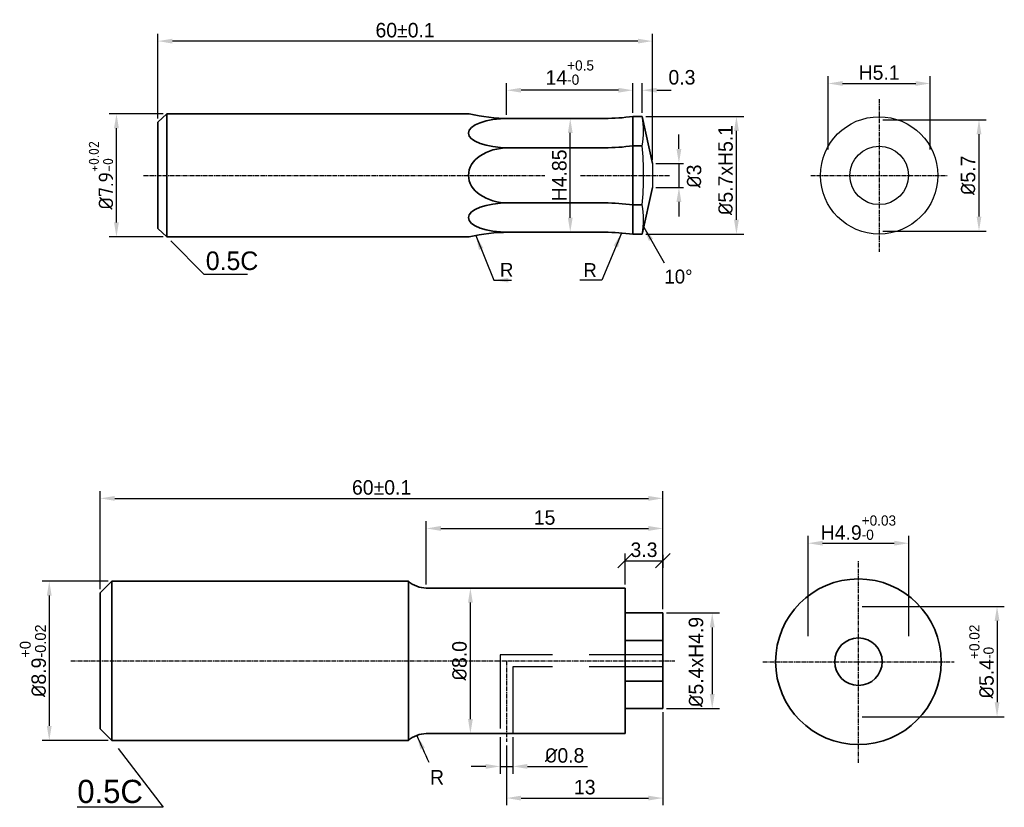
# Model space of a CAD drawing. Header units: millimetres. Extents: x 803 to 2752, y -982 to 289.
# Tile 1 of 22: x 821 to 991, y -905 to -769. Entities that reach past the tile are written whole.
import ezdxf

# ---------------------------------------------------------------- set-up
doc = ezdxf.new("R2010")
doc.units = ezdxf.units.MM
doc.linetypes.add('CENTER2', pattern=[1.125, 0.75, -0.125, 0.125, -0.125])
doc.linetypes.add('DASHED2', pattern=[9.525, 6.35, -3.175])
doc.layers.add('dim', color=7, linetype='Continuous')
for name, color, linetype, lineweight in [('Layer1', 7, 'Continuous', 35), ('中心线', 1, 'CENTER2', 25), ('标注线', 3, 'Continuous', 30), ('粗实线', 7, 'Continuous', 35), ('虚线', 202, 'DASHED2', 30)]:
    doc.layers.add(name, color=color, linetype=linetype, lineweight=lineweight)
doc.dimstyles.new('ISO-25', dxfattribs={"dimtxt": 2.5, "dimasz": 2.5, "dimexe": 1.25, "dimexo": 0.625, "dimtad": 1, "dimdsep": 46, "dimtxsty": 'Standard', "dimcen": 2.5, "dimadec": 0, "dimazin": 0, "dimtfac": 1, "dimtmove": 0, "dimatfit": 3, "dimfxl": 1, "dimarcsym": 0})
doc.dimstyles.new('ISO-25$0', dxfattribs={"dimtxt": 2.5, "dimasz": 2.5, "dimexe": 1.25, "dimexo": 0.625, "dimgap": 1, "dimtad": 1, "dimtoh": 1, "dimtxsty": 'Standard', "dimcen": 2.5, "dimadec": 0, "dimazin": 0, "dimtfac": 1, "dimtofl": 0, "dimtmove": 0, "dimatfit": 3, "dimfxl": 1, "dimarcsym": 0})
doc.dimstyles.new('yang', dxfattribs={"dimtxt": 2.5, "dimasz": 2.5, "dimexe": 1.25, "dimexo": 0.625, "dimtad": 1, "dimdsep": 46, "dimtxsty": 'Standard', "dimcen": 13, "dimadec": 0, "dimazin": 0, "dimtfac": 1, "dimtmove": 0, "dimatfit": 3, "dimfxl": 1.2, "dimarcsym": 0})

# ---------------------------------------------------------------- blocks, each defined once
blk = doc.blocks.new('*D331')
at = {"layer": 'Defpoints', "color": 0, "transparency": 16777216}
for p in [(931.92, -851.6), (834.95, -867.86), (931.92, -871.35)]:
    blk.add_point(p, dxfattribs=at)
at = {"layer": '标注线', "color": 0, "lineweight": -2, "transparency": 16777216}
for p, q in [((834.95, -867.24), (834.95, -850.35)), ((837.45, -851.6), (929.42, -851.6)), ((931.92, -870.72), (931.92, -850.35))]:
    blk.add_line(p, q, dxfattribs=at)
at = {"layer": '标注线', "color": 0, "transparency": 16777216}
for points in [[(837.45, -851.19), (837.45, -852.02), (834.95, -851.6)], [(929.42, -851.19), (929.42, -852.02), (931.92, -851.6)]]:
    blk.add_solid(points, dxfattribs=at)
at = {"layer": '标注线', "color": 0, "transparency": 16777216, "insert": (883.44, -849.73), "char_height": 2.5, "attachment_point": 5}
blk.add_mtext('60%%P0.1', dxfattribs=at)
blk = doc.blocks.new('*D332')
at = {"layer": 'Defpoints', "color": 0, "transparency": 16777216}
for p in [(836.95, -865.86), (826.17, -893.32), (836.95, -893.32)]:
    blk.add_point(p, dxfattribs=at)
at = {"layer": '标注线', "color": 0, "lineweight": -2, "transparency": 16777216}
for p, q in [((836.33, -865.86), (824.92, -865.86)), ((826.17, -868.36), (826.17, -890.82)), ((836.33, -893.32), (824.92, -893.32))]:
    blk.add_line(p, q, dxfattribs=at)
at = {"layer": '标注线', "color": 0, "transparency": 16777216}
for points in [[(825.75, -868.36), (826.58, -868.36), (826.17, -865.86)], [(825.75, -890.82), (826.58, -890.82), (826.17, -893.32)]]:
    blk.add_solid(points, dxfattribs=at)
at = {"layer": '标注线', "color": 0, "transparency": 16777216, "insert": (823.36, -879.59), "char_height": 2.5, "attachment_point": 5, "rotation": 90}
blk.add_mtext('{\\fISOCPEUR|b0|i0|c134|p34;%%C}8.9{\\H0.75x;\\S+0^ -0.02;}', dxfattribs=at)
blk = doc.blocks.new('*D333')
at = {"layer": 'Defpoints', "color": 0, "ltscale": 2, "transparency": 16777216}
for p in [(931.92, -871.35), (931.92, -887.83), (940.42, -887.83)]:
    blk.add_point(p, dxfattribs=at)
at = {"layer": '标注线', "color": 0, "lineweight": -2, "ltscale": 2, "transparency": 16777216}
for p, q in [((932.54, -871.35), (941.67, -871.35)), ((940.42, -873.85), (940.42, -885.33)), ((932.54, -887.83), (941.67, -887.83))]:
    blk.add_line(p, q, dxfattribs=at)
at = {"layer": '标注线', "color": 0, "ltscale": 2, "transparency": 16777216}
for points in [[(940, -873.85), (940.84, -873.85), (940.42, -871.35)], [(940, -885.33), (940.84, -885.33), (940.42, -887.83)]]:
    blk.add_solid(points, dxfattribs=at)
at = {"layer": '标注线', "color": 0, "ltscale": 2, "transparency": 16777216, "insert": (937.63, -879.8), "char_height": 2.5, "attachment_point": 5, "rotation": 90}
blk.add_mtext('{\\fISOCPEUR|b0|i0|c134|p34;%%C}5.4xH4.9', dxfattribs=at)
blk = doc.blocks.new('_Oblique')
at = {"color": 0, "linetype": 'ByBlock', "lineweight": -2}
blk.add_line((-0.5, -0.5), (0.5, 0.5), dxfattribs=at)
blk = doc.blocks.new('*D334')
at = {"layer": 'Defpoints', "color": 0, "ltscale": 2, "transparency": 16777216}
for p in [(931.92, -860.68), (931.92, -862.34), (925.4, -867.05)]:
    blk.add_point(p, dxfattribs=at)
at = {"layer": '标注线', "color": 0, "lineweight": -2, "ltscale": 2, "transparency": 16777216}
for p, q in [((925.4, -866.42), (925.4, -861.09)), ((931.92, -861.31), (931.92, -863.59)), ((925.4, -862.34), (931.92, -862.34))]:
    blk.add_line(p, q, dxfattribs=at)
at = {"layer": '标注线', "color": 0, "lineweight": -2, "ltscale": 2, "transparency": 16777216, "xscale": 2.5, "yscale": 2.5, "zscale": 2.5, "rotation": 180}
blk.add_blockref('_Oblique', (925.4, -862.34), dxfattribs=at)
at = {"layer": '标注线', "color": 0, "lineweight": -2, "ltscale": 2, "transparency": 16777216, "xscale": 2.5, "yscale": 2.5, "zscale": 2.5}
blk.add_blockref('_Oblique', (931.92, -862.34), dxfattribs=at)
at = {"layer": '标注线', "color": 0, "ltscale": 2, "transparency": 16777216, "insert": (928.66, -860.47), "char_height": 2.5, "attachment_point": 5}
blk.add_mtext('3.3', dxfattribs=at)
blk = doc.blocks.new('*D339')
at = {"layer": 'Defpoints', "color": 0, "transparency": 16777216}
for p in [(903.89, -892.13), (906.07, -892.13), (906.07, -897.79)]:
    blk.add_point(p, dxfattribs=at)
at = {"layer": '标注线', "color": 0, "lineweight": -2, "transparency": 16777216}
for p, q in [((903.89, -892.76), (903.89, -899.04)), ((906.07, -892.76), (906.07, -899.04)), ((901.39, -897.79), (898.89, -897.79)), ((903.89, -897.79), (906.07, -897.79)), ((908.57, -897.79), (918.9, -897.79))]:
    blk.add_line(p, q, dxfattribs=at)
at = {"layer": '标注线', "color": 0, "transparency": 16777216}
for points in [[(901.39, -897.37), (901.39, -898.2), (903.89, -897.79)], [(908.57, -897.37), (908.57, -898.2), (906.07, -897.79)]]:
    blk.add_solid(points, dxfattribs=at)
at = {"layer": '标注线', "color": 0, "transparency": 16777216, "insert": (914.98, -895.91), "char_height": 2.5, "attachment_point": 5}
blk.add_mtext('{\\fISOCPEUR|b0|i0|c134|p34;%%C}0.8', dxfattribs=at)
blk = doc.blocks.new('*D340')
at = {"layer": 'Defpoints', "color": 0, "transparency": 16777216}
for p in [(844.88, -772.81), (844.88, -786.79), (930.1, -793.88)]:
    blk.add_point(p, dxfattribs=at)
at = {"layer": '标注线', "color": 0, "lineweight": -2, "transparency": 16777216}
for p, q in [((844.88, -786.16), (844.88, -771.56)), ((930.1, -793.25), (930.1, -771.56)), ((927.6, -772.81), (847.38, -772.81))]:
    blk.add_line(p, q, dxfattribs=at)
at = {"layer": '标注线', "color": 0, "transparency": 16777216}
for points in [[(847.38, -772.4), (847.38, -773.23), (844.88, -772.81)], [(927.6, -772.4), (927.6, -773.23), (930.1, -772.81)]]:
    blk.add_solid(points, dxfattribs=at)
at = {"layer": '标注线', "color": 0, "transparency": 16777216, "insert": (887.49, -770.94), "char_height": 2.5, "attachment_point": 5}
blk.add_mtext('60%%P0.1', dxfattribs=at)
blk = doc.blocks.new('*D335')
at = {"layer": 'Defpoints', "color": 0, "transparency": 16777216}
for p in [(904.99, -781.28), (904.99, -786.14), (926.75, -785.79)]:
    blk.add_point(p, dxfattribs=at)
at = {"layer": '标注线', "color": 0, "lineweight": -2, "transparency": 16777216}
for p, q in [((904.99, -785.52), (904.99, -780.03)), ((926.75, -785.17), (926.75, -780.03)), ((924.25, -781.28), (907.49, -781.28))]:
    blk.add_line(p, q, dxfattribs=at)
at = {"layer": '标注线', "color": 0, "transparency": 16777216}
for points in [[(907.49, -780.86), (907.49, -781.69), (904.99, -781.28)], [(924.25, -780.86), (924.25, -781.69), (926.75, -781.28)]]:
    blk.add_solid(points, dxfattribs=at)
at = {"layer": '标注线', "color": 0, "transparency": 16777216, "insert": (915.87, -778.23), "char_height": 2.5, "attachment_point": 5}
blk.add_mtext('14{\\H0.7x;\\S+0.5^ -0;}', dxfattribs=at)
blk = doc.blocks.new('*D336')
at = {"layer": 'Defpoints', "color": 0, "transparency": 16777216}
for p in [(913.23, -786.14), (915.95, -786.14), (915.52, -805.75)]:
    blk.add_point(p, dxfattribs=at)
at = {"layer": '标注线', "color": 0, "lineweight": -2, "transparency": 16777216}
for p, q in [((913.85, -786.14), (917.2, -786.14)), ((915.95, -803.25), (915.95, -788.64)), ((916.14, -805.75), (917.2, -805.75))]:
    blk.add_line(p, q, dxfattribs=at)
at = {"layer": '标注线', "color": 0, "transparency": 16777216}
for points in [[(915.54, -788.64), (916.37, -788.64), (915.95, -786.14)], [(915.54, -803.25), (916.37, -803.25), (915.95, -805.75)]]:
    blk.add_solid(points, dxfattribs=at)
at = {"layer": '标注线', "color": 0, "transparency": 16777216, "insert": (914.08, -795.95), "char_height": 2.5, "attachment_point": 5, "rotation": 90}
blk.add_mtext('H4.85', dxfattribs=at)
blk = doc.blocks.new('*D341')
at = {"layer": 'Defpoints', "color": 0, "transparency": 16777216}
for p in [(837.75, -785.33), (846.42, -785.33), (846.42, -806.56)]:
    blk.add_point(p, dxfattribs=at)
at = {"layer": '标注线', "color": 0, "lineweight": -2, "transparency": 16777216}
for p, q in [((845.8, -785.33), (836.5, -785.33)), ((837.75, -804.06), (837.75, -787.83)), ((845.8, -806.56), (836.5, -806.56))]:
    blk.add_line(p, q, dxfattribs=at)
at = {"layer": '标注线', "color": 0, "transparency": 16777216}
for points in [[(837.33, -787.83), (838.16, -787.83), (837.75, -785.33)], [(837.33, -804.06), (838.16, -804.06), (837.75, -806.56)]]:
    blk.add_solid(points, dxfattribs=at)
at = {"layer": '标注线', "color": 0, "transparency": 16777216, "insert": (835.08, -795.95), "char_height": 2.5, "attachment_point": 5, "rotation": 90}
blk.add_mtext('{\\fISOCPEUR|b0|i0|c134|p34;%%C7.9\\H0.7x;\\S+0.02^ -0;}', dxfattribs=at)
blk = doc.blocks.new('*D337')
at = {"layer": 'Defpoints', "color": 0, "transparency": 16777216}
for p in [(928.36, -785.79), (944.59, -785.79), (928.36, -806.1)]:
    blk.add_point(p, dxfattribs=at)
at = {"layer": '标注线', "color": 0, "lineweight": -2, "transparency": 16777216}
for p, q in [((928.98, -785.79), (945.84, -785.79)), ((944.59, -803.6), (944.59, -788.29)), ((928.98, -806.1), (945.84, -806.1))]:
    blk.add_line(p, q, dxfattribs=at)
at = {"layer": '标注线', "color": 0, "transparency": 16777216}
for points in [[(944.17, -788.29), (945.01, -788.29), (944.59, -785.79)], [(944.17, -803.6), (945.01, -803.6), (944.59, -806.1)]]:
    blk.add_solid(points, dxfattribs=at)
at = {"layer": '标注线', "color": 0, "transparency": 16777216, "insert": (942.72, -795.03), "char_height": 2.5, "attachment_point": 5, "rotation": 90}
blk.add_mtext('{\\fISOCPEUR|b0|i0|c134|p34;%%C}5.7xH5.1', dxfattribs=at)
blk = doc.blocks.new('*D338')
at = {"layer": 'Defpoints', "color": 0, "transparency": 16777216}
for p in [(928.36, -781.28), (926.75, -785.79), (928.36, -785.79)]:
    blk.add_point(p, dxfattribs=at)
at = {"layer": '标注线', "color": 0, "lineweight": -2, "transparency": 16777216}
for p, q in [((926.75, -785.17), (926.75, -780.03)), ((928.36, -785.17), (928.36, -780.03)), ((924.25, -781.28), (921.75, -781.28)), ((930.86, -781.28), (933.36, -781.28))]:
    blk.add_line(p, q, dxfattribs=at)
at = {"layer": '标注线', "color": 0, "transparency": 16777216}
for points in [[(924.25, -780.86), (924.25, -781.69), (926.75, -781.28)], [(930.86, -780.86), (930.86, -781.69), (928.36, -781.28)]]:
    blk.add_solid(points, dxfattribs=at)
at = {"layer": '标注线', "color": 0, "transparency": 16777216, "insert": (935.2, -779.06), "char_height": 2.5, "attachment_point": 5}
blk.add_mtext('0.3', dxfattribs=at)
blk = doc.blocks.new('*D342')
at = {"layer": 'Defpoints', "color": 0, "transparency": 16777216}
for p in [(930.1, -793.88), (930.1, -798.01), (934.68, -798.01)]:
    blk.add_point(p, dxfattribs=at)
at = {"layer": '标注线', "color": 0, "lineweight": -2, "transparency": 16777216}
for p, q in [((934.68, -791.38), (934.68, -788.88)), ((930.7, -793.88), (935.48, -793.88)), ((934.68, -793.88), (934.68, -798.01)), ((930.7, -798.01), (935.48, -798.01)), ((934.68, -800.51), (934.68, -803.01))]:
    blk.add_line(p, q, dxfattribs=at)
at = {"layer": '标注线', "color": 0, "transparency": 16777216}
for points in [[(934.26, -791.38), (935.1, -791.38), (934.68, -793.88)], [(934.26, -800.51), (935.1, -800.51), (934.68, -798.01)]]:
    blk.add_solid(points, dxfattribs=at)
at = {"layer": '标注线', "color": 0, "transparency": 16777216, "insert": (937.3, -796.09), "char_height": 2.5, "attachment_point": 5, "rotation": 90}
blk.add_mtext('{\\fISOCPEUR|b0|i0|c134|p34;%%C}3', dxfattribs=at)
blk = doc.blocks.new('*D343')
at = {"layer": 'Defpoints', "color": 0, "transparency": 16777216}
for p in [(898.48, -867.05), (898.74, -867.05), (898.48, -892.13)]:
    blk.add_point(p, dxfattribs=at)
at = {"layer": '标注线', "color": 0, "lineweight": -2, "transparency": 16777216}
for p, q in [((899.11, -867.05), (899.99, -867.05)), ((898.74, -889.63), (898.74, -869.55)), ((899.11, -892.13), (899.99, -892.13))]:
    blk.add_line(p, q, dxfattribs=at)
at = {"layer": '标注线', "color": 0, "transparency": 16777216}
for points in [[(898.33, -869.55), (899.16, -869.55), (898.74, -867.05)], [(898.33, -889.63), (899.16, -889.63), (898.74, -892.13)]]:
    blk.add_solid(points, dxfattribs=at)
at = {"layer": '标注线', "color": 0, "transparency": 16777216, "insert": (896.87, -879.59), "char_height": 2.5, "attachment_point": 5, "rotation": 90}
blk.add_mtext('{\\fISOCPEUR|b0|i0|c134|p34;%%C}8.0', dxfattribs=at)
blk = doc.blocks.new('*D344')
at = {"layer": 'Defpoints', "color": 0, "transparency": 16777216}
for p in [(931.92, -856.78), (891.15, -867.05), (931.92, -871.35)]:
    blk.add_point(p, dxfattribs=at)
at = {"layer": '标注线', "color": 0, "lineweight": -2, "transparency": 16777216}
for p, q in [((891.15, -866.42), (891.15, -855.53)), ((893.65, -856.78), (929.42, -856.78)), ((931.92, -870.72), (931.92, -855.53))]:
    blk.add_line(p, q, dxfattribs=at)
at = {"layer": '标注线', "color": 0, "transparency": 16777216}
for points in [[(893.65, -856.36), (893.65, -857.2), (891.15, -856.78)], [(929.42, -856.36), (929.42, -857.2), (931.92, -856.78)]]:
    blk.add_solid(points, dxfattribs=at)
at = {"layer": '标注线', "color": 0, "transparency": 16777216, "insert": (911.53, -854.91), "char_height": 2.5, "attachment_point": 5}
blk.add_mtext('15', dxfattribs=at)
blk = doc.blocks.new('*D345')
at = {"layer": 'Defpoints', "color": 0, "transparency": 16777216}
for p in [(974.3, -859.33), (956.93, -875.94), (974.3, -875.94)]:
    blk.add_point(p, dxfattribs=at)
at = {"layer": '标注线', "color": 0, "lineweight": -2, "transparency": 16777216}
for p, q in [((956.93, -875.32), (956.93, -858.08)), ((974.3, -875.32), (974.3, -858.08)), ((959.43, -859.33), (971.8, -859.33))]:
    blk.add_line(p, q, dxfattribs=at)
at = {"layer": '标注线', "color": 0, "transparency": 16777216}
for points in [[(959.43, -858.91), (959.43, -859.74), (956.93, -859.33)], [(971.8, -858.91), (971.8, -859.74), (974.3, -859.33)]]:
    blk.add_solid(points, dxfattribs=at)
at = {"layer": '标注线', "color": 0, "transparency": 16777216, "insert": (965.61, -856.66), "char_height": 2.5, "attachment_point": 5}
blk.add_mtext('H4.9{\\H0.7x;\\S+0.03^ -0;}', dxfattribs=at)
blk = doc.blocks.new('*D346')
at = {"layer": 'Defpoints', "color": 0, "transparency": 16777216}
for p in [(965.61, -870.21), (965.61, -889.22), (989.5, -889.22)]:
    blk.add_point(p, dxfattribs=at)
at = {"layer": '标注线', "color": 0, "lineweight": -2, "transparency": 16777216}
for p, q in [((966.24, -870.21), (990.75, -870.21)), ((989.5, -872.71), (989.5, -886.72)), ((966.24, -889.22), (990.75, -889.22))]:
    blk.add_line(p, q, dxfattribs=at)
at = {"layer": '标注线', "color": 0, "transparency": 16777216}
for points in [[(989.09, -872.71), (989.92, -872.71), (989.5, -870.21)], [(989.09, -886.72), (989.92, -886.72), (989.5, -889.22)]]:
    blk.add_solid(points, dxfattribs=at)
at = {"layer": '标注线', "color": 0, "transparency": 16777216, "insert": (986.84, -879.72), "char_height": 2.5, "attachment_point": 5, "rotation": 90}
blk.add_mtext('{\\fISOCPEUR|b0|i0|c134|p34;%%C}5.4{\\H0.7x;\\S+0.02^ -0;}', dxfattribs=at)
blk = doc.blocks.new('*D347')
at = {"layer": 'Defpoints', "color": 0, "transparency": 16777216}
for p in [(931.92, -887.83), (904.98, -893.53), (931.92, -903.24)]:
    blk.add_point(p, dxfattribs=at)
at = {"layer": '标注线', "color": 0, "lineweight": -2, "transparency": 16777216}
for p, q in [((931.92, -888.46), (931.92, -904.49)), ((904.98, -894.16), (904.98, -904.49)), ((907.48, -903.24), (929.42, -903.24))]:
    blk.add_line(p, q, dxfattribs=at)
at = {"layer": '标注线', "color": 0, "transparency": 16777216}
for points in [[(907.48, -902.83), (907.48, -903.66), (904.98, -903.24)], [(929.42, -902.83), (929.42, -903.66), (931.92, -903.24)]]:
    blk.add_solid(points, dxfattribs=at)
at = {"layer": '标注线', "color": 0, "transparency": 16777216, "insert": (918.45, -901.37), "char_height": 2.5, "attachment_point": 5}
blk.add_mtext('13', dxfattribs=at)
blk = doc.blocks.new('*D348')
at = {"layer": 'Defpoints', "color": 0, "transparency": 16777216}
for p in [(969.18, -786.35), (969.18, -805.54), (986.39, -805.54)]:
    blk.add_point(p, dxfattribs=at)
at = {"layer": '标注线', "color": 0, "lineweight": -2, "transparency": 16777216}
for p, q in [((969.81, -786.35), (987.64, -786.35)), ((986.39, -788.85), (986.39, -803.04)), ((969.81, -805.54), (987.64, -805.54))]:
    blk.add_line(p, q, dxfattribs=at)
at = {"layer": '标注线', "color": 0, "transparency": 16777216}
for points in [[(985.98, -788.85), (986.81, -788.85), (986.39, -786.35)], [(985.98, -803.04), (986.81, -803.04), (986.39, -805.54)]]:
    blk.add_solid(points, dxfattribs=at)
at = {"layer": '标注线', "color": 0, "transparency": 16777216, "insert": (984.52, -795.95), "char_height": 2.5, "attachment_point": 5, "rotation": 90}
blk.add_mtext('{\\fISOCPEUR|b0|i0|c134|p34;%%C}5.7', dxfattribs=at)
blk = doc.blocks.new('*D349')
at = {"layer": 'Defpoints', "color": 0, "transparency": 16777216}
for p in [(977.98, -780.11), (960.39, -792.1), (977.98, -792.1)]:
    blk.add_point(p, dxfattribs=at)
at = {"layer": '标注线', "color": 0, "lineweight": -2, "transparency": 16777216}
for p, q in [((960.39, -791.47), (960.39, -778.86)), ((962.89, -780.11), (975.48, -780.11)), ((977.98, -791.47), (977.98, -778.86))]:
    blk.add_line(p, q, dxfattribs=at)
at = {"layer": '标注线', "color": 0, "transparency": 16777216}
for points in [[(962.89, -779.7), (962.89, -780.53), (960.39, -780.11)], [(975.48, -779.7), (975.48, -780.53), (977.98, -780.11)]]:
    blk.add_solid(points, dxfattribs=at)
at = {"layer": '标注线', "color": 0, "transparency": 16777216, "insert": (969.18, -778.24), "char_height": 2.5, "attachment_point": 5}
blk.add_mtext('H5.1', dxfattribs=at)

msp = doc.modelspace()

# ---------------------------------------------------------------- linework, layer by layer
for radius in [10.1102, 5.0434]:
    msp.add_circle((969.1836, -795.9462), radius)
for centre, radius, start, end in [((915.012, -788.3198), 13.585, 349.280483, 10.719517), ((873.6276, -795.9462), 54.9694, 354.67687, 5.32313), ((915.012, -803.5727), 13.585, 349.280483, 10.719517), ((930.2866, -804.9055), 1.7527, 170.926036, 189.243351)]:
    msp.add_arc(centre, radius, start, end)
at = {"layer": 'dim', "lineweight": -3}
msp.add_line((930.1032, -793.8779), (930.1032, -798.0146), dxfattribs=at)
at = {"layer": 'Layer1'}
for p, q in [((836.9544, -865.8633), (834.9544, -867.8633)), ((836.9544, -865.8633), (888.0537, -865.8633)), ((836.9544, -865.8633), (836.9544, -893.3165)), ((888.0537, -865.8633), (888.0537, -893.3165)), ((925.4017, -867.0489), (891.1452, -867.0489)), ((925.4017, -867.0489), (925.4017, -879.5899)), ((834.9544, -879.5899), (834.9544, -867.8633)), ((925.4017, -871.3455), (931.9187, -871.3455)), ((931.9187, -871.3455), (931.9187, -887.8343)), ((925.4017, -876.0766), (931.9187, -876.0766)), ((834.9544, -879.5899), (834.9544, -891.3165)), ((925.4017, -892.131), (925.4017, -879.5899)), ((925.4017, -883.1032), (931.9187, -883.1032)), ((925.4017, -887.8343), (931.9187, -887.8343)), ((836.9544, -893.3165), (834.9544, -891.3165)), ((925.4017, -892.131), (891.1452, -892.131)), ((836.9544, -893.3165), (888.0537, -893.3165))]:
    msp.add_line(p, q, dxfattribs=at)
for radius in [14.2671, 4.0937]:
    msp.add_circle((965.6143, -879.7453), radius, dxfattribs=at)
for centre, start, end in [((891.1452, -862.4253), 228.037962, 270), ((891.1452, -896.7545), 90, 131.962038)]:
    msp.add_arc(centre, 4.6236, start, end, dxfattribs=at)
at = {"layer": '中心线', "linetype": 'CENTER2'}
for p, q in [((969.1836, -782.7929), (969.1836, -809.0995)), ((842.4355, -795.9462), (911.5625, -795.9462)), ((917.6974, -795.9462), (933.1873, -795.9462)), ((957.3906, -795.9462), (980.9766, -795.9462)), ((965.6143, -897.1503), (965.6143, -862.3404)), ((829.8868, -879.5899), (933.9893, -879.5899)), ((904.978, -879.5899), (904.978, -893.532)), ((949.1371, -879.7453), (982.0916, -879.7453))]:
    msp.add_line(p, q, dxfattribs=at)
at = {"layer": '标注线', "ltscale": 2}
for p, q in [((847.1153, -807.2534), (852.826, -812.9641)), ((852.826, -812.9641), (860.3412, -812.9641))]:
    msp.add_line(p, q, dxfattribs=at)
at = {"layer": '标注线'}
for p, q in [((838.0168, -894.6959), (845.8238, -904.8323)), ((845.8238, -904.8323), (830.9625, -904.8323))]:
    msp.add_line(p, q, dxfattribs=at)
at = {"layer": '粗实线', "ltscale": 2}
for p, q in [((846.4237, -785.3307), (844.8797, -786.7867)), ((846.4237, -806.5618), (846.4237, -785.3307)), ((898.5548, -785.3307), (846.4237, -785.3307)), ((844.8797, -786.7867), (844.8797, -805.1058)), ((921.8736, -786.1385), (905.3283, -786.1385)), ((926.7488, -806.0995), (926.7488, -785.7929)), ((928.3599, -785.7929), (926.7488, -785.7929)), ((930.1032, -793.8779), (928.3599, -785.7929)), ((921.8736, -791.1922), (905.3283, -791.1922)), ((926.7488, -790.8466), (928.3599, -790.8466)), ((930.1032, -798.0146), (928.3599, -806.0995)), ((921.8736, -800.7003), (905.3283, -800.7003)), ((926.7488, -801.0459), (928.3599, -801.0459)), ((846.4237, -806.5618), (844.8797, -805.1058)), ((921.8736, -805.7539), (905.3283, -805.7539)), ((898.5548, -806.5618), (846.4237, -806.5618)), ((928.3599, -806.0995), (926.7488, -806.0995))]:
    msp.add_line(p, q, dxfattribs=at)
at = {"layer": '粗实线'}
msp.add_line((930.282, -795.9462), (930.282, -795.9462), dxfattribs=at)
at = {"layer": '粗实线', "ltscale": 2}
for centre, radius, start, end in [((905.3283, -757.3385), 28.8, 256.397042, 270), ((921.8736, -751.5785), 34.56, 270, 278.109614), ((921.8736, -756.6322), 34.56, 270, 278.109614), ((921.8736, -835.2603), 34.56, 81.890386, 90), ((905.3283, -834.5539), 28.8, 90, 103.602958), ((921.8736, -840.3139), 34.56, 81.890386, 90)]:
    msp.add_arc(centre, radius, start, end, dxfattribs=at)
at = {"layer": '粗实线', "ltscale": 2, "extrusion": (0, 0, -1)}
msp.add_ellipse((905.3283, -788.6643), major_axis=(6.9176, 0), ratio=0.36527276, start_param=1.57079633, end_param=4.71238898, dxfattribs=at)
at = {"layer": '粗实线', "ltscale": 2}
for centre, ratio in [((905.3283, -795.9462), 0.68723562), ((905.3283, -803.2271), 0.36527276)]:
    msp.add_ellipse(centre, major_axis=(6.9176, 0), ratio=ratio, start_param=1.57079633, end_param=4.71238898, dxfattribs=at)
at = {"layer": '虚线', "ltscale": 2}
for p, q in [((931.9187, -878.5561), (903.8887, -878.5561)), ((903.8887, -878.5561), (903.8887, -892.131)), ((931.9187, -880.6237), (906.0672, -880.6237)), ((906.0672, -880.6237), (906.0672, -892.131))]:
    msp.add_line(p, q, dxfattribs=at)

# ---------------------------------------------------------------- texts
at = {"layer": '标注线'}
msp.add_text('0.5C', height=4, dxfattribs=at).set_placement((830.9997, -904.0947))
at = {"layer": '标注线', "ltscale": 2, "insert": (853.1433, -809.0601), "char_height": 3.2, "attachment_point": 1}
msp.add_mtext('0.5C', dxfattribs=at)
at = {"layer": '标注线', "char_height": 2.4, "attachment_point": 1}
for s, insert, width in [('R', (903.839, -811.0241), 2.868657), ('R', (918.2095, -811.067), 3.133672), ('10%%D', (932.1785, -812.1795), 3.985756)]:
    msp.add_mtext(s, dxfattribs=dict(at, insert=insert, width=width))
at = {"layer": '标注线', "insert": (891.783, -898.4039), "char_height": 2.5, "attachment_point": 1}
msp.add_mtext_dynamic_manual_height_columns('R', width=3.894019, gutter_width=12.5, heights=[0], dxfattribs=at)

# ---------------------------------------------------------------- dimensions: what is measured, and where the dimension line sits
at = {"layer": '标注线'}
for base, p1, p2, angle, text, picture, middle in [((844.8797, -772.8123), (930.1032, -793.8779), (844.8797, -786.7867), 180, '60%%P0.1', '*D340', (887.4914, -770.9373)), ((826.1683, -893.3165), (836.9544, -865.8633), (836.9544, -893.3165), 90, '{\\fISOCPEUR|b0|i0|c134|p34;%%C}8.9{\\H0.75x;\\S+0^ -0.02;}', '*D332', (823.3558, -879.5899))]:
    dim = msp.add_linear_dim(base=base, p1=p1, p2=p2, angle=angle, text=text, dimstyle='ISO-25', dxfattribs=at)
    dim.commit()
    dim.dimension.update_dxf_attribs({"geometry": picture, "text_midpoint": middle})
for base, p1, p2, text, dimstyle, picture, middle in [((904.9863, -781.2754), (926.7488, -785.7929), (904.9863, -786.1406), '14{\\H0.7x;\\S+0.5^ -0;}', 'ISO-25$0', '*D335', (915.8676, -778.2337)), ((931.9187, -851.6026), (834.9544, -867.8633), (931.9187, -871.3455), '60%%P0.1', 'ISO-25', '*D331', (883.4365, -849.7276))]:
    dim = msp.add_linear_dim(base=base, p1=p1, p2=p2, text=text, dimstyle=dimstyle, dxfattribs=at)
    dim.commit()
    dim.dimension.update_dxf_attribs({"geometry": picture, "text_midpoint": middle})
for base, p1, p2, angle, text, picture, middle in [((977.9766, -780.1133), (960.3906, -792.099), (977.9766, -792.099), 180, 'H5.1', '*D349', (969.1836, -778.2383)), ((986.3943, -805.5441), (969.1836, -786.3484), (969.1836, -805.5441), 90, '{\\fISOCPEUR|b0|i0|c134|p34;%%C}5.7', '*D348', (984.5193, -795.9462)), ((974.2966, -859.3272), (956.9321, -875.944), (974.2966, -875.944), 180, 'H4.9{\\H0.7x;\\S+0.03^ -0;}', '*D345', (965.6143, -856.6605)), ((898.7426, -867.0489), (898.4838, -892.131), (898.4838, -867.0489), 90, '{\\fISOCPEUR|b0|i0|c134|p34;%%C}8.0', '*D343', (896.8676, -879.5899)), ((989.5038, -889.2232), (965.6143, -870.2088), (965.6143, -889.2232), 90, '{\\fISOCPEUR|b0|i0|c134|p34;%%C}5.4{\\H0.7x;\\S+0.02^ -0;}', '*D346', (986.8371, -879.716))]:
    dim = msp.add_linear_dim(base=base, p1=p1, p2=p2, angle=angle, text=text, dimstyle='yang', override={"dimcen": 9}, dxfattribs=at)
    dim.commit()
    dim.dimension.update_dxf_attribs({"geometry": picture, "text_midpoint": middle})
dim = msp.add_linear_dim(base=(928.3599, -781.2754), p1=(926.7488, -785.7929), p2=(928.3599, -785.7929), text='0.3', dimstyle='ISO-25$0', override={"dimtmove": 1}, dxfattribs=at)
dim.commit()
dim.dimension.update_dxf_attribs({"geometry": '*D338', "text_midpoint": (935.2041, -781.3078), "dimtype": 160})
for base, p1, p2, text, picture, middle in [((837.7479, -785.3307), (846.4237, -806.5618), (846.4237, -785.3307), '{\\fISOCPEUR|b0|i0|c134|p34;%%C7.9\\H0.7x;\\S+0.02^ -0;}', '*D341', (837.7479, -795.9462)), ((915.9547, -786.1385), (915.5186, -805.7539), (913.2261, -786.1385), 'H4.85', '*D336', (915.9547, -795.9462)), ((944.5901, -785.7929), (928.3599, -806.0995), (928.3599, -785.7929), '{\\fISOCPEUR|b0|i0|c134|p34;%%C}5.7xH5.1', '*D337', (944.5901, -795.0315))]:
    dim = msp.add_linear_dim(base=base, p1=p1, p2=p2, angle=90, text=text, dimstyle='ISO-25', dxfattribs=at)
    dim.commit()
    dim.dimension.update_dxf_attribs({"geometry": picture, "text_midpoint": middle, "dimtype": 160})
dim = msp.add_linear_dim(base=(934.6793, -798.0146), p1=(930.1032, -793.8779), p2=(930.1032, -798.0146), angle=90, text='{\\fISOCPEUR|b0|i0|c134|p34;%%C}3', dimstyle='ISO-25$0', override={"dimexe": 0.8, "dimexo": 0.6, "dimgap": 0.8, "dimtoh": 0, "dimtofl": 1, "dimtmove": 2, "dimfxl": 1.25}, dxfattribs=at)
dim.commit()
dim.dimension.update_dxf_attribs({"geometry": '*D342', "text_midpoint": (937.3033, -796.0941), "dimtype": 160})
for base, p1, p2, text, picture, middle in [((931.9187, -856.7812), (891.1452, -867.0489), (931.9187, -871.3455), '15', '*D344', (911.5319, -854.9062)), ((931.9187, -903.2419), (904.978, -893.532), (931.9187, -887.8343), '13', '*D347', (918.4483, -901.3669)), ((906.0672, -897.7865), (903.8887, -892.131), (906.0672, -892.131), '{\\fISOCPEUR|b0|i0|c134|p34;%%C}0.8', '*D339', (914.9839, -895.9115))]:
    dim = msp.add_linear_dim(base=base, p1=p1, p2=p2, text=text, dimstyle='yang', override={"dimcen": 9}, dxfattribs=at)
    dim.commit()
    dim.dimension.update_dxf_attribs({"geometry": picture, "text_midpoint": middle})
at = {"layer": '标注线', "ltscale": 2}
dim = msp.add_linear_dim(base=(931.9187, -862.3445), p1=(925.4017, -867.0489), p2=(931.9187, -860.6805), text='3.3', dimstyle='ISO-25', override={"dimblk1": 'Oblique', "dimblk2": 'Oblique', "dimsah": 1}, dxfattribs=at)
dim.commit()
dim.dimension.update_dxf_attribs({"geometry": '*D334', "text_midpoint": (928.6602, -860.4695)})
dim = msp.add_linear_dim(base=(940.4196, -887.8343), p1=(931.9187, -871.3455), p2=(931.9187, -887.8343), angle=90, text='{\\fISOCPEUR|b0|i0|c134|p34;%%C}5.4xH4.9', dimstyle='ISO-25', override={"dimtmove": 1}, dxfattribs=at)
dim.commit()
dim.dimension.update_dxf_attribs({"geometry": '*D333', "text_midpoint": (939.5003, -879.797), "dimtype": 160})

# ---------------------------------------------------------------- leaders
at = {"layer": '标注线'}
for points, override in [([(924.7895, -805.8772), (921.3677, -814.0015), (917.6249, -814.0015)], {"dimgap": 0.625, "dimtad": 0}), ([(928.6231, -804.8787), (932.1387, -811.0143)], {"dimgap": 0.625, "dimtad": 0, "dimcen": 9, "dimfxl": 1.2}), ([(899.6606, -806.3171), (902.7903, -814.0015)], {"dimgap": 0.625, "dimtad": 0}), ([(902.7903, -814.0015), (905.818, -814.0015)], {"dimgap": 0.625, "dimtad": 0})]:
    msp.add_leader(points, dimstyle='ISO-25', override=override, dxfattribs=at)
at = {"layer": '标注线', "path_type": 1}
msp.add_leader([(889.4897, -892.4375), (891.5807, -897.0401)], dimstyle='yang', override={"dimgap": 0.625, "dimtad": 0, "dimcen": 9}, dxfattribs=at)

doc.saveas('drawing.dxf')
